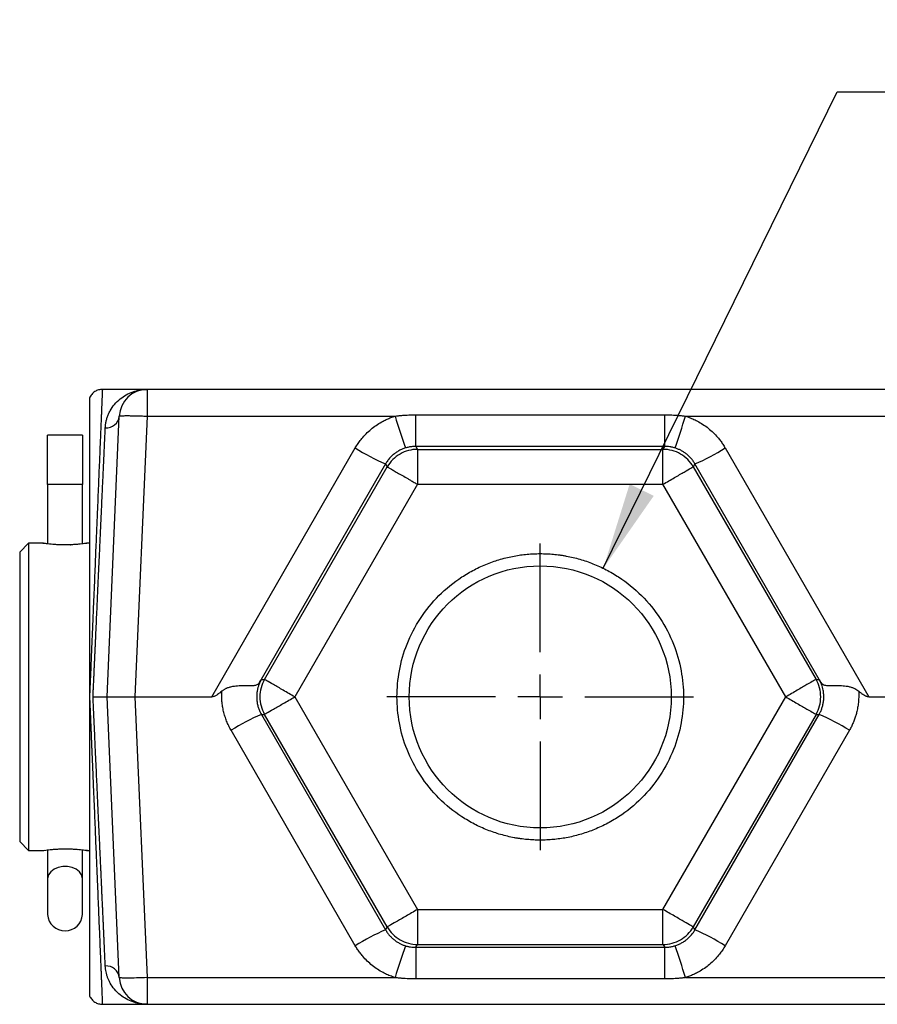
# Model space of a CAD drawing. Header units: inches. Extents: x 0 to 33, y 0 to 25.5.
# Tile 3 of 14: x 6.8 to 10.6, y 4.6 to 9. Entities that reach past the tile are written whole.
import ezdxf

# ---------------------------------------------------------------- set-up
doc = ezdxf.new("R2010")
doc.units = ezdxf.units.IN
doc.header["$LTSCALE"] = 3
doc.header["$MEASUREMENT"] = 0
doc.linetypes.add('SLD-Center', pattern=[0.75, 0.6, -0.05, 0.05, -0.05])
doc.linetypes.add('SLD-Solid', pattern=[0])
doc.layers.add('CENTER', color=40, linetype='SLD-Center')
doc.layers.add('DIMENSIONS', color=140, linetype='SLD-Solid', lineweight=25)
doc.styles.add('SLDTEXTSTYLE0', font='VERDANA.TTF')
doc.dimstyles.new('SLDDIMSTYLE4', dxfattribs={"dimtxt": 0.254883, "dimasz": 0.39, "dimexe": 0, "dimexo": 0.0625, "dimgap": 0.063721, "dimtad": 0, "dimtih": 1, "dimtoh": 1, "dimrnd": 1e-09, "dimzin": 12, "dimdsep": 46, "dimtxsty": 'SLDTEXTSTYLE0', "dimsah": 1, "dimcen": 0, "dimadec": 0, "dimazin": 3, "dimtfac": 1, "dimtofl": 0, "dimtmove": 0, "dimatfit": 3, "dimfxl": 0, "dimfrac": 2, "dimtolj": 1, "dimtzin": 12, "dimarcsym": 0})

# ---------------------------------------------------------------- blocks, each defined once
blk = doc.blocks.new('_D_8')
at = {"layer": 'DIMENSIONS'}
for p, q in [((9.3843, 6.5344), (10.4294, 8.6659)), ((10.4294, 8.6659), (11.0856, 8.6659))]:
    blk.add_line(p, q, dxfattribs=at)
blk.add_solid([(9.3843, 6.5344), (9.6098, 6.8582), (9.5021, 6.911)], dxfattribs=at)
at = {"layer": 'DIMENSIONS', "char_height": 0.25, "attachment_point": 1, "style": 'SLDTEXTSTYLE0'}
for s, insert in [('1.25-12', (11.2984, 8.9834)), ('THREAD', (11.2731, 8.5783))]:
    blk.add_mtext(s, dxfattribs=dict(at, insert=insert))
blk = doc.blocks.new('SW_CENTERMARKSYMBOL_1')
at = {"layer": 'CENTER', "color": 0}
for p, q in [((0, 0.2), (0, 0.68595)), ((0, 0), (0, 0.1)), ((-0.2, 0), (-0.68595, 0)), ((0, 0), (-0.1, 0)), ((0, 0), (0, -0.1)), ((0, 0), (0.1, 0)), ((0.2, 0), (0.68595, 0)), ((0, -0.2), (0, -0.68595))]:
    blk.add_line(p, q, dxfattribs=at)

msp = doc.modelspace()

# ---------------------------------------------------------------- linework, layer by layer
for p, q in [((7.3444, 7.3342), (7.144, 7.3342)), ((7.3444, 7.3342), (7.3444, 7.2147)), ((10.86, 7.3342), (7.3444, 7.3342)), ((7.1647, 5.9592), (7.2195, 7.2147)), ((7.3444, 7.2147), (7.2896, 5.9592)), ((7.3444, 7.2147), (8.4529, 7.2147)), ((8.5457, 7.0794), (8.5457, 7.2209)), ((8.5457, 7.2209), (9.6588, 7.2209)), ((9.6588, 7.0794), (9.6588, 7.2209)), ((9.7516, 7.2147), (10.86, 7.2147)), ((7.0552, 7.1291), (6.8993, 7.1291)), ((6.8993, 6.9093), (6.8993, 7.1291)), ((7.0552, 7.1291), (7.0552, 6.9093)), ((7.6334, 5.9592), (8.2752, 7.0724)), ((8.5457, 7.0794), (8.5533, 7.0663)), ((9.6588, 7.0794), (8.5457, 7.0794)), ((8.5533, 7.0663), (8.5533, 6.9101)), ((8.5533, 7.0663), (9.6512, 7.0663)), ((9.6512, 7.0663), (9.6588, 7.0794)), ((9.6512, 6.9101), (9.6512, 7.0663)), ((9.9293, 7.0724), (10.571, 5.9592)), ((8.4105, 7.0011), (7.8488, 6.0268)), ((7.869, 6.0373), (8.418, 6.9882)), ((8.4105, 7.0011), (8.418, 6.9882)), ((9.794, 7.0011), (9.7865, 6.9882)), ((9.7865, 6.9882), (10.3355, 6.0373)), ((10.3556, 6.0268), (9.794, 7.0011)), ((6.8993, 6.9093), (6.8993, 6.6436)), ((7.0552, 6.9093), (6.8993, 6.9093)), ((7.0552, 6.6436), (7.0552, 6.9093)), ((8.5533, 6.9101), (8.0043, 5.9592)), ((8.5533, 6.9101), (9.6512, 6.9101)), ((10.2002, 5.9592), (9.6512, 6.9101)), ((6.8142, 6.6467), (6.7742, 6.6067)), ((6.7742, 6.6067), (6.7742, 5.3117)), ((6.8776, 6.6467), (6.8142, 6.6467)), ((6.8142, 6.6467), (6.8142, 5.9592)), ((7.0004, 6.6394), (7.0008, 6.6393)), ((7.0866, 6.6467), (7.0769, 6.6467)), ((7.8488, 6.0268), (7.8551, 6.0373)), ((7.8551, 6.0373), (7.869, 6.0373)), ((10.3355, 6.0373), (10.3493, 6.0373)), ((10.3493, 6.0373), (10.3556, 6.0268)), ((6.8142, 5.9592), (6.8142, 5.2717)), ((7.0867, 5.9592), (7.0866, 5.9592)), ((7.2195, 4.7038), (7.1647, 5.9592)), ((7.2896, 5.9592), (7.3444, 4.7038)), ((7.2896, 5.9592), (7.6334, 5.9592)), ((8.0043, 5.9592), (8.5533, 5.0084)), ((9.6512, 5.0084), (10.2002, 5.9592)), ((10.571, 5.9592), (10.9149, 5.9592)), ((7.8549, 5.8811), (7.869, 5.8811)), ((7.8549, 5.8811), (8.4105, 4.9173)), ((8.418, 4.9302), (7.869, 5.8811)), ((10.3355, 5.8811), (9.7865, 4.9302)), ((9.794, 4.9173), (10.3496, 5.8811)), ((10.3355, 5.8811), (10.3496, 5.8811)), ((8.2752, 4.846), (7.7196, 5.8098)), ((10.4849, 5.8098), (9.9293, 4.846)), ((6.7742, 5.3117), (6.8142, 5.2717)), ((6.8142, 5.2717), (6.8776, 5.2717)), ((6.8993, 5.2746), (6.8993, 5.1476)), ((7.0552, 5.1476), (7.0552, 5.2748)), ((7.0769, 5.2717), (7.0866, 5.2717)), ((6.8993, 5.1476), (6.8993, 4.9855)), ((7.0552, 4.9855), (7.0552, 5.1476)), ((8.5533, 5.0084), (9.6512, 5.0084)), ((8.5533, 5.0084), (8.5533, 4.8521)), ((9.6512, 4.8521), (9.6512, 5.0084)), ((8.418, 4.9302), (8.4105, 4.9173)), ((9.794, 4.9173), (9.7865, 4.9302)), ((8.5457, 4.8391), (8.5533, 4.8521)), ((8.5533, 4.8521), (9.6512, 4.8521)), ((9.6512, 4.8521), (9.6588, 4.8391)), ((8.5457, 4.8391), (9.6588, 4.8391)), ((8.5457, 4.8391), (8.5457, 4.6975)), ((9.6588, 4.6975), (9.6588, 4.8391)), ((7.3444, 4.7038), (8.4529, 4.7038)), ((7.3444, 4.7038), (7.3444, 4.5842)), ((9.6588, 4.6975), (8.5457, 4.6975)), ((9.7516, 4.7038), (10.86, 4.7038)), ((7.144, 4.5842), (7.3444, 4.5842)), ((7.3444, 4.5842), (10.86, 4.5842))]:
    msp.add_line(p, q)
at = {"flags": 128}
msp.add_lwpolyline([(7.0552, 5.1476), (7.0509, 5.1628), (7.0412, 5.1766), (7.0267, 5.188), (7.0084, 5.1961), (6.9879, 5.2003), (6.9666, 5.2003), (6.946, 5.1961), (6.9278, 5.188), (6.9133, 5.1766), (6.9035, 5.1628), (6.8993, 5.1476)], dxfattribs=at)
msp.add_circle((9.1022, 5.9592), 0.586)
for centre, radius, start, end in [((7.3444, 7.2092), 0.125, 90, 177.5), ((7.1613, 7.2212), 0.0586, 265.9309, 353.6189), ((11.3084, 8.0667), 2.9799, 196.6142, 199.4933), ((6.896, 8.0667), 2.9799, 340.5067, 343.3858), ((8.8312, 7.9635), 1.0503, 238.0368, 246.387), ((9.3733, 7.9635), 1.0503, 293.613, 301.9632), ((8.2756, 4.9187), 1.0503, 113.613, 121.9632), ((9.9289, 4.9187), 1.0503, 58.0368, 66.387), ((6.9772, 4.9905), 0.0781, 183.6694, 356.3306), ((8.8312, 3.9549), 1.0503, 113.613, 121.9632), ((9.3733, 3.9549), 1.0503, 58.0368, 66.387), ((11.3084, 3.8517), 2.9799, 160.5067, 163.3858), ((6.896, 3.8517), 2.9799, 16.6142, 19.4933), ((7.1613, 4.6972), 0.0586, 6.3811, 94.0691), ((7.3444, 4.7092), 0.125, 182.5, 270)]:
    msp.add_arc(centre, radius, start, end)
for points, knots in [([(7.144, 7.3342), (7.1383, 7.3338), (7.1264, 7.3328), (7.1097, 7.325), (7.0952, 7.3127), (7.0894, 7.3016), (7.0864, 7.2961)], [0, 0, 0, 0, 0.2346038, 0.4862093, 0.7451591, 1, 1, 1, 1]), ([(7.144, 7.3342), (7.144, 7.3342), (7.144, 7.3341), (7.1439, 7.3335), (7.1439, 7.3326), (7.1438, 7.3312), (7.1438, 7.3295), (7.1437, 7.3274), (7.1436, 7.325), (7.1435, 7.3221), (7.1433, 7.3189), (7.1432, 7.3152), (7.143, 7.3112), (7.1428, 7.3068), (7.1426, 7.302), (7.1424, 7.2968), (7.1422, 7.2912), (7.1419, 7.2852), (7.1417, 7.2789), (7.1414, 7.2721), (7.1411, 7.265), (7.1408, 7.2575), (7.1404, 7.2496), (7.1401, 7.2413), (7.1397, 7.2326), (7.1394, 7.2235), (7.139, 7.2141), (7.1386, 7.2043), (7.1381, 7.1941), (7.1377, 7.1835), (7.1365, 7.1541), (7.1342, 7.0998), (7.1305, 7.0104), (7.1261, 6.9053), (7.1216, 6.7975), (7.1171, 6.6903), (7.1128, 6.586), (7.108, 6.47), (7.1042, 6.3795), (7.1017, 6.3197), (7.1006, 6.2936), (7.0994, 6.2654), (7.0981, 6.2349), (7.0968, 6.2022), (7.0953, 6.1672), (7.0938, 6.1299), (7.0921, 6.0904), (7.0904, 6.0486), (7.0886, 6.0047), (7.0873, 5.9746), (7.0867, 5.9592)], [0, 0, 0, 0, 0.010541, 0.021096, 0.031667, 0.042253, 0.052855, 0.063471, 0.074103, 0.08475, 0.095413, 0.10609, 0.116783, 0.127491, 0.138215, 0.148953, 0.159707, 0.170477, 0.181261, 0.192061, 0.202876, 0.213706, 0.224552, 0.235413, 0.246289, 0.257181, 0.268088, 0.27901, 0.289948, 0.3009, 0.311869, 0.378173, 0.446661, 0.517334, 0.590193, 0.642288, 0.697824, 0.756802, 0.819221, 0.830702, 0.843174, 0.856636, 0.871089, 0.886533, 0.902967, 0.920392, 0.938808, 0.958215, 0.978612, 1, 1, 1, 1]), ([(7.1571, 7.1627), (7.1573, 7.1653), (7.1576, 7.1706), (7.1585, 7.1785), (7.1598, 7.1863), (7.1614, 7.194), (7.1634, 7.2017), (7.1657, 7.2094), (7.1685, 7.2169), (7.1715, 7.2244), (7.175, 7.2318), (7.183, 7.247), (7.1983, 7.269), (7.2226, 7.2925), (7.2509, 7.3114), (7.2754, 7.3222), (7.2966, 7.3285), (7.3114, 7.3316), (7.3276, 7.3338), (7.3382, 7.334), (7.3444, 7.3342)], [0, 0, 0, 0, 0.022725, 0.045939, 0.069652, 0.093875, 0.118614, 0.143878, 0.169675, 0.196012, 0.222896, 0.250332, 0.369323, 0.501048, 0.617526, 0.75011, 0.808838, 0.874746, 0.926894, 1, 1, 1, 1]), ([(7.0866, 7.2965), (7.0866, 7.2954), (7.0866, 7.2932), (7.0866, 7.2745), (7.0866, 7.2447), (7.0866, 7.2023), (7.0866, 7.1479), (7.0866, 7.0818), (7.0866, 7.0047), (7.0866, 6.9171), (7.0866, 6.8199), (7.0866, 6.7138), (7.0866, 6.6002), (7.0866, 6.4801), (7.0866, 6.355), (7.0866, 6.2257), (7.0866, 6.0933), (7.0866, 6.0039), (7.0866, 5.9592)], [0, 0, 0, 0, 0.062115, 0.124545, 0.187131, 0.249283, 0.312068, 0.374633, 0.437025, 0.499325, 0.561931, 0.6245, 0.687062, 0.749614, 0.811975, 0.874337, 0.937167, 1, 1, 1, 1]), ([(7.2195, 7.2147), (7.2196, 7.2147), (7.2196, 7.2149), (7.2202, 7.2152), (7.2214, 7.2155), (7.2241, 7.216), (7.2289, 7.2163), (7.2386, 7.2168), (7.2538, 7.217), (7.2746, 7.2168), (7.2923, 7.2165), (7.3072, 7.216), (7.3176, 7.2157), (7.3302, 7.2153), (7.3395, 7.2149), (7.3444, 7.2147)], [0, 0, 0, 0, 0.028427, 0.057353, 0.116618, 0.168142, 0.2402, 0.347396, 0.499999, 0.614715, 0.759821, 0.803707, 0.858368, 0.9238, 1, 1, 1, 1]), ([(8.2752, 7.0724), (8.2771, 7.0757), (8.2811, 7.0824), (8.2874, 7.092), (8.2941, 7.1015), (8.3011, 7.1106), (8.3122, 7.1241), (8.3283, 7.1412), (8.3503, 7.1607), (8.3741, 7.178), (8.3966, 7.1912), (8.4169, 7.2012), (8.4346, 7.2086), (8.4468, 7.2126), (8.4529, 7.2147)], [0, 0, 0, 0, 0.0496544, 0.0992109, 0.1487372, 0.1983013, 0.2479708, 0.3740293, 0.5001581, 0.6261759, 0.7522685, 0.8348824, 0.9173544, 1, 1, 1, 1]), ([(8.4529, 7.2147), (8.458, 7.2153), (8.4681, 7.2167), (8.4834, 7.2182), (8.4988, 7.2194), (8.5144, 7.2203), (8.53, 7.2208), (8.5405, 7.2209), (8.5457, 7.2209)], [0, 0, 0, 0, 0.16452, 0.329781, 0.495871, 0.66288, 0.830894, 1, 1, 1, 1]), ([(9.6588, 7.2209), (9.664, 7.2209), (9.6745, 7.2208), (9.6901, 7.2203), (9.7056, 7.2194), (9.721, 7.2182), (9.7364, 7.2167), (9.7465, 7.2153), (9.7516, 7.2147)], [0, 0, 0, 0, 0.169106, 0.33712, 0.504129, 0.670219, 0.83548, 1, 1, 1, 1]), ([(9.7516, 7.2147), (9.7552, 7.2135), (9.7626, 7.2111), (9.7734, 7.2071), (9.784, 7.2026), (9.7945, 7.1978), (9.8101, 7.1899), (9.8303, 7.178), (9.8541, 7.1607), (9.8762, 7.1413), (9.894, 7.1223), (9.9082, 7.1046), (9.9194, 7.0889), (9.926, 7.0779), (9.9293, 7.0724)], [0, 0, 0, 0, 0.0496015, 0.0991099, 0.1485931, 0.1981192, 0.2477561, 0.3737571, 0.4998665, 0.6259037, 0.7520538, 0.834725, 0.9172688, 1, 1, 1, 1]), ([(7.1022, 5.9592), (7.1025, 5.9671), (7.1032, 5.9827), (7.1043, 6.0057), (7.1053, 6.0282), (7.1063, 6.05), (7.1073, 6.0712), (7.1082, 6.0918), (7.1091, 6.1118), (7.11, 6.1311), (7.1109, 6.1499), (7.1117, 6.168), (7.1125, 6.1854), (7.1133, 6.2023), (7.114, 6.2185), (7.1147, 6.2341), (7.1154, 6.2491), (7.1161, 6.2634), (7.1167, 6.2772), (7.1173, 6.2903), (7.1179, 6.3028), (7.1197, 6.3434), (7.1227, 6.4101), (7.1268, 6.4994), (7.1306, 6.5816), (7.1336, 6.6487), (7.1361, 6.7028), (7.1381, 6.7462), (7.14, 6.7881), (7.1418, 6.8283), (7.1436, 6.8669), (7.1453, 6.9038), (7.1469, 6.9391), (7.1484, 6.9728), (7.1499, 7.0048), (7.1513, 7.0352), (7.1526, 7.0639), (7.1538, 7.091), (7.155, 7.1165), (7.1561, 7.1405), (7.1568, 7.1553), (7.1571, 7.1627)], [0, 0, 0, 0, 0.016149, 0.031891, 0.047225, 0.062152, 0.076671, 0.090783, 0.104488, 0.117785, 0.130674, 0.143157, 0.155232, 0.166899, 0.178159, 0.189011, 0.199456, 0.209494, 0.219124, 0.228347, 0.237162, 0.24557, 0.314353, 0.379702, 0.441617, 0.500098, 0.536132, 0.57178, 0.607041, 0.641914, 0.676401, 0.710501, 0.744214, 0.777541, 0.81048, 0.843033, 0.8752, 0.90698, 0.938373, 0.96938, 1, 1, 1, 1]), ([(8.4993, 7.0723), (8.4968, 7.0715), (8.4919, 7.0699), (8.4846, 7.067), (8.4774, 7.0637), (8.4702, 7.06), (8.4632, 7.0559), (8.4564, 7.0514), (8.4497, 7.0464), (8.4433, 7.0411), (8.437, 7.0354), (8.4311, 7.0293), (8.4254, 7.0228), (8.4201, 7.0159), (8.415, 7.0087), (8.412, 7.0037), (8.4105, 7.0011)], [0, 0, 0, 0, 0.0666456, 0.1340174, 0.2021179, 0.2709498, 0.3405154, 0.4108173, 0.4818577, 0.5536389, 0.626163, 0.6994322, 0.7734485, 0.848214, 0.9237305, 1, 1, 1, 1]), ([(8.5533, 7.0663), (8.526, 7.0663), (8.4988, 7.059), (8.4515, 7.0317), (8.4316, 7.0118), (8.418, 6.9882)], [0, 0, 0, 0, 0.5, 0.5, 1, 1, 1, 1]), ([(8.5457, 7.0794), (8.5433, 7.0793), (8.5383, 7.0793), (8.5304, 7.0787), (8.5222, 7.0777), (8.5117, 7.0758), (8.5041, 7.0737), (8.4993, 7.0723)], [0, 0, 0, 0, 0.153388, 0.320067, 0.500053, 0.683014, 1, 1, 1, 1]), ([(9.7865, 6.9882), (9.7729, 7.0118), (9.7529, 7.0317), (9.7057, 7.059), (9.6785, 7.0663), (9.6512, 7.0663)], [0, 0, 0, 0, 0.5, 0.5, 1, 1, 1, 1]), ([(9.7052, 7.0723), (9.7025, 7.0731), (9.6977, 7.0745), (9.6912, 7.076), (9.6862, 7.077), (9.6793, 7.0781), (9.6703, 7.0791), (9.6625, 7.0793), (9.6588, 7.0794)], [0, 0, 0, 0, 0.175273, 0.317039, 0.425293, 0.500034, 0.764958, 1, 1, 1, 1]), ([(9.794, 7.0011), (9.7927, 7.0034), (9.79, 7.0078), (9.7857, 7.0142), (9.7811, 7.0203), (9.7762, 7.0261), (9.7712, 7.0316), (9.7659, 7.0369), (9.7604, 7.0418), (9.7547, 7.0464), (9.7489, 7.0507), (9.7429, 7.0548), (9.7369, 7.0585), (9.7307, 7.0619), (9.7244, 7.0649), (9.718, 7.0677), (9.7116, 7.0702), (9.7073, 7.0716), (9.7052, 7.0723)], [0, 0, 0, 0, 0.066777, 0.132978, 0.198603, 0.263654, 0.328132, 0.392039, 0.455375, 0.518143, 0.580344, 0.641979, 0.70305, 0.763558, 0.823506, 0.882894, 0.941725, 1, 1, 1, 1]), ([(8.418, 6.9882), (8.418, 6.9881), (8.4181, 6.9881), (8.4187, 6.9878), (8.4195, 6.9873), (8.4209, 6.9865), (8.4235, 6.985), (8.4295, 6.9815), (8.4402, 6.9754), (8.4578, 6.9652), (8.4793, 6.9528), (8.4992, 6.9413), (8.5159, 6.9316), (8.5276, 6.9249), (8.5403, 6.9176), (8.5485, 6.9128), (8.5533, 6.9101)], [0, 0, 0, 0, 0.029044, 0.05798, 0.087129, 0.11679, 0.177201, 0.2404, 0.368878, 0.500017, 0.631156, 0.759634, 0.817417, 0.883243, 0.931781, 1, 1, 1, 1]), ([(9.6512, 6.9101), (9.6687, 6.9202), (9.6862, 6.9303), (9.7187, 6.949), (9.7336, 6.9576), (9.7585, 6.972), (9.7686, 6.9779), (9.7825, 6.9858), (9.7862, 6.988), (9.7865, 6.9882)], [0, 0, 0, 0, 0.25, 0.25, 0.5, 0.5, 0.75, 0.75, 1, 1, 1, 1]), ([(6.8771, 6.6465), (6.877, 6.6465), (6.8768, 6.6465), (6.8791, 6.6462), (6.8813, 6.6459)], [0, 0, 0, 0, 0.076074, 1, 1, 1, 1]), ([(7.0008, 6.6393), (6.9941, 6.6391), (6.9808, 6.6387), (6.9605, 6.639), (6.9409, 6.6397), (6.9169, 6.6415), (6.8928, 6.6442), (6.8768, 6.6465), (6.8774, 6.6465), (6.8776, 6.6464)], [0, 0, 0, 0, 0.109836, 0.219614, 0.328445, 0.437872, 0.655016, 0.87221, 1, 1, 1, 1]), ([(6.8821, 6.6457), (6.8811, 6.646), (6.879, 6.6464), (6.878, 6.6465), (6.8774, 6.6465)], [0, 0, 0, 0, 0.472918, 1, 1, 1, 1]), ([(6.9999, 6.6393), (6.992, 6.6391), (6.9762, 6.6387), (6.9523, 6.6392), (6.9336, 6.6402), (6.9246, 6.641), (6.9217, 6.6412)], [0, 0, 0, 0, 0.288456, 0.577118, 0.865878, 1, 1, 1, 1]), ([(7.0771, 6.6465), (7.0773, 6.6465), (7.0785, 6.6467), (7.0653, 6.6446), (7.0432, 6.642), (7.0201, 6.6401), (7.0072, 6.6396), (7.0008, 6.6393)], [0, 0, 0, 0, 0.079644, 0.385847, 0.69209, 0.846486, 1, 1, 1, 1]), ([(7.0771, 6.6465), (7.0765, 6.6465), (7.0756, 6.6465), (7.0738, 6.6461), (7.0732, 6.6459)], [0, 0, 0, 0, 0.619677, 1, 1, 1, 1]), ([(9.1022, 5.3186), (9.0973, 5.3186), (9.0876, 5.3187), (9.0729, 5.3192), (9.0583, 5.32), (9.0437, 5.3212), (9.0291, 5.3227), (9.0146, 5.3245), (9.0001, 5.3267), (8.9701, 5.3319), (8.9249, 5.3426), (8.8652, 5.3629), (8.807, 5.3894), (8.7317, 5.4334), (8.646, 5.503), (8.5628, 5.6054), (8.5033, 5.7203), (8.469, 5.8397), (8.458, 5.9592), (8.469, 6.0788), (8.5033, 6.1982), (8.5628, 6.313), (8.646, 6.4154), (8.7317, 6.485), (8.807, 6.529), (8.8652, 6.5555), (8.9249, 6.5759), (8.9748, 6.5876), (9.0146, 6.594), (9.0437, 6.5974), (9.0729, 6.5995), (9.0925, 6.5997), (9.1022, 6.5998)], [0, 0, 0, 0, 0.007301, 0.014591, 0.021874, 0.029153, 0.036432, 0.043716, 0.051008, 0.058311, 0.089202, 0.120103, 0.152281, 0.18447, 0.250119, 0.315768, 0.380052, 0.441771, 0.500002, 0.558233, 0.619951, 0.684236, 0.749885, 0.815534, 0.847712, 0.879901, 0.910792, 0.941693, 0.956283, 0.970844, 0.985406, 1, 1, 1, 1]), ([(9.1022, 6.5998), (9.1071, 6.5998), (9.1169, 6.5997), (9.1316, 6.5992), (9.1462, 6.5984), (9.1608, 6.5972), (9.1753, 6.5957), (9.1899, 6.5939), (9.2044, 6.5917), (9.2344, 6.5865), (9.2795, 6.5759), (9.3392, 6.5555), (9.3974, 6.529), (9.4728, 6.485), (9.5585, 6.4154), (9.6417, 6.313), (9.7011, 6.1982), (9.7355, 6.0788), (9.7464, 5.9592), (9.7355, 5.8397), (9.7011, 5.7203), (9.6417, 5.6054), (9.5585, 5.503), (9.4728, 5.4334), (9.3974, 5.3894), (9.3392, 5.3629), (9.2795, 5.3426), (9.2296, 5.3308), (9.1899, 5.3244), (9.1608, 5.3211), (9.1316, 5.319), (9.112, 5.3187), (9.1022, 5.3186)], [0, 0, 0, 0, 0.007301, 0.014591, 0.021874, 0.029153, 0.036432, 0.043716, 0.051008, 0.058311, 0.089202, 0.120103, 0.152281, 0.18447, 0.250119, 0.315768, 0.380052, 0.441771, 0.500002, 0.558233, 0.619951, 0.684236, 0.749885, 0.815534, 0.847712, 0.879901, 0.910792, 0.941693, 0.956283, 0.970844, 0.985406, 1, 1, 1, 1]), ([(7.8551, 6.0373), (7.8538, 6.035), (7.8513, 6.0304), (7.848, 6.0235), (7.8451, 6.0168), (7.8427, 6.0102), (7.8407, 6.004), (7.839, 5.998), (7.8377, 5.9924), (7.8366, 5.987), (7.8358, 5.982), (7.8351, 5.9773), (7.8347, 5.973), (7.8344, 5.969), (7.8342, 5.9654), (7.8341, 5.9622), (7.834, 5.9543), (7.8347, 5.9417), (7.8375, 5.9249), (7.842, 5.9091), (7.8477, 5.8945), (7.8525, 5.8855), (7.8549, 5.8811)], [0, 0, 0, 0, 0.049214, 0.096165, 0.140852, 0.183275, 0.223435, 0.261331, 0.296963, 0.330331, 0.361435, 0.390275, 0.416852, 0.441164, 0.463212, 0.482996, 0.500517, 0.608914, 0.713058, 0.812951, 0.908597, 1, 1, 1, 1]), ([(7.869, 6.0373), (7.8554, 6.0137), (7.8481, 5.9865), (7.8481, 5.9319), (7.8554, 5.9047), (7.869, 5.8811)], [0, 0, 0, 0, 0.5, 0.5, 1, 1, 1, 1]), ([(8.0043, 5.9592), (7.9868, 5.9693), (7.9693, 5.9794), (7.9368, 5.9982), (7.9219, 6.0068), (7.8969, 6.0212), (7.8869, 6.027), (7.873, 6.035), (7.8693, 6.0371), (7.869, 6.0373)], [0, 0, 0, 0, 0.25, 0.25, 0.5, 0.5, 0.75, 0.75, 1, 1, 1, 1]), ([(10.3355, 6.0373), (10.3352, 6.0371), (10.3314, 6.035), (10.3176, 6.027), (10.3075, 6.0212), (10.2825, 6.0068), (10.2676, 5.9982), (10.2352, 5.9794), (10.2177, 5.9693), (10.2002, 5.9592)], [0, 0, 0, 0, 0.25, 0.25, 0.5, 0.5, 0.75, 0.75, 1, 1, 1, 1]), ([(10.3704, 5.9592), (10.3704, 5.9614), (10.3703, 5.9664), (10.3697, 5.9746), (10.3684, 5.9846), (10.3661, 5.996), (10.3624, 6.0089), (10.357, 6.023), (10.352, 6.0324), (10.3493, 6.0373)], [0, 0, 0, 0, 0.080558, 0.181888, 0.303987, 0.446852, 0.610479, 0.794864, 1, 1, 1, 1]), ([(7.6784, 5.9847), (7.6798, 5.9858), (7.6824, 5.988), (7.6867, 5.991), (7.691, 5.9938), (7.6956, 5.9963), (7.7003, 5.9986), (7.708, 6.0018), (7.7196, 6.0052), (7.7339, 6.0078), (7.7486, 6.0092), (7.7625, 6.0098), (7.776, 6.0099), (7.7895, 6.0096), (7.8016, 6.0095), (7.812, 6.0096), (7.8198, 6.0101), (7.8271, 6.011), (7.8334, 6.0126), (7.8383, 6.0149), (7.8418, 6.0176), (7.8444, 6.0204), (7.8466, 6.0233), (7.8481, 6.0257), (7.8488, 6.0268)], [0, 0, 0, 0, 0.020754, 0.041478, 0.062236, 0.083087, 0.104095, 0.125319, 0.184358, 0.250583, 0.306597, 0.375301, 0.437508, 0.500065, 0.581481, 0.642385, 0.698383, 0.749718, 0.81635, 0.874481, 0.913246, 0.946768, 0.975502, 1, 1, 1, 1]), ([(10.3556, 6.0268), (10.356, 6.0262), (10.3569, 6.0248), (10.358, 6.0231), (10.3593, 6.0213), (10.3607, 6.0197), (10.3621, 6.0182), (10.3638, 6.0167), (10.3661, 6.0151), (10.3691, 6.0135), (10.3732, 6.012), (10.3786, 6.0108), (10.3857, 6.0099), (10.3977, 6.0094), (10.4122, 6.0096), (10.4284, 6.0098), (10.442, 6.0098), (10.4559, 6.0092), (10.4706, 6.0078), (10.4849, 6.0052), (10.4981, 6.0013), (10.5089, 5.9965), (10.5179, 5.9912), (10.5233, 5.9869), (10.526, 5.9847)], [0, 0, 0, 0, 0.01353, 0.028353, 0.044589, 0.062343, 0.081708, 0.102767, 0.125596, 0.163491, 0.205108, 0.250596, 0.309612, 0.375123, 0.499823, 0.562335, 0.624896, 0.693492, 0.749453, 0.815723, 0.874813, 0.916996, 0.958561, 1, 1, 1, 1]), ([(7.0866, 5.9592), (7.0866, 5.9148), (7.0866, 5.826), (7.0866, 5.694), (7.0866, 5.5646), (7.0866, 5.4393), (7.0866, 5.3193), (7.0866, 5.2059), (7.0866, 5.0997), (7.0866, 5.0024), (7.0866, 4.9147), (7.0866, 4.8376), (7.0866, 4.7714), (7.0866, 4.717), (7.0866, 4.6745), (7.0866, 4.644), (7.0866, 4.6269), (7.0866, 4.6199), (7.0866, 4.6219), (7.0866, 4.622)], [0, 0, 0, 0, 0.0624168, 0.1248411, 0.1874424, 0.250063, 0.3123556, 0.3746793, 0.4373066, 0.49999, 0.5622226, 0.624566, 0.6869813, 0.7496342, 0.8117397, 0.8742977, 0.9366333, 0.9993394, 1, 1, 1, 1]), ([(7.0867, 5.9592), (7.087, 5.9514), (7.0876, 5.936), (7.0886, 5.9132), (7.0895, 5.891), (7.0904, 5.8693), (7.0913, 5.8481), (7.0921, 5.8275), (7.093, 5.8075), (7.0938, 5.788), (7.0946, 5.7691), (7.0953, 5.7507), (7.0961, 5.733), (7.0968, 5.7158), (7.0975, 5.6991), (7.0982, 5.683), (7.0988, 5.6675), (7.0994, 5.6525), (7.1, 5.6381), (7.1006, 5.6243), (7.1012, 5.611), (7.1017, 5.5982), (7.1022, 5.586), (7.1043, 5.5349), (7.108, 5.4484), (7.1128, 5.3324), (7.1171, 5.2281), (7.1216, 5.121), (7.1261, 5.0131), (7.1305, 4.908), (7.1342, 4.8186), (7.1366, 4.7606), (7.1381, 4.7249), (7.1389, 4.7055), (7.1397, 4.6874), (7.1404, 4.6708), (7.141, 4.6557), (7.1416, 4.642), (7.1421, 4.6298), (7.1425, 4.619), (7.1429, 4.6097), (7.1432, 4.6018), (7.1435, 4.5954), (7.1437, 4.5904), (7.1439, 4.5868), (7.144, 4.5846), (7.144, 4.5843), (7.144, 4.5842)], [0, 0, 0, 0, 0.010818, 0.021389, 0.031711, 0.041787, 0.051614, 0.061194, 0.070526, 0.07961, 0.088447, 0.097036, 0.105377, 0.113471, 0.121317, 0.128915, 0.136265, 0.143368, 0.150223, 0.156831, 0.163191, 0.169303, 0.175167, 0.180784, 0.243203, 0.302181, 0.357718, 0.409814, 0.482673, 0.553346, 0.621835, 0.68814, 0.70933, 0.730464, 0.75154, 0.772559, 0.793521, 0.814425, 0.835273, 0.856063, 0.876796, 0.897473, 0.918092, 0.938654, 0.95916, 0.979608, 1, 1, 1, 1]), ([(7.1022, 5.9592), (7.1037, 5.9592), (7.1069, 5.9592), (7.1117, 5.9592), (7.1165, 5.9592), (7.1214, 5.9592), (7.1283, 5.9592), (7.1371, 5.9592), (7.1461, 5.9592), (7.1532, 5.9592), (7.1584, 5.9592), (7.1621, 5.9592), (7.1643, 5.9592), (7.1646, 5.9592), (7.1647, 5.9592)], [0, 0, 0, 0, 0.047641, 0.096638, 0.146899, 0.198312, 0.250746, 0.373584, 0.500256, 0.603616, 0.706517, 0.807639, 0.905794, 1, 1, 1, 1]), ([(7.1571, 4.7557), (7.1569, 4.7596), (7.1566, 4.7675), (7.156, 4.7797), (7.1554, 4.7924), (7.1548, 4.8055), (7.1542, 4.8191), (7.1536, 4.8332), (7.1529, 4.8477), (7.1522, 4.8626), (7.1515, 4.8781), (7.1508, 4.894), (7.15, 4.9104), (7.1493, 4.9272), (7.1485, 4.9445), (7.1477, 4.9623), (7.1468, 4.9806), (7.146, 4.9993), (7.1451, 5.0185), (7.1442, 5.0382), (7.1433, 5.0584), (7.1423, 5.079), (7.1414, 5.1001), (7.1404, 5.1216), (7.1394, 5.1436), (7.1384, 5.1661), (7.1373, 5.1891), (7.1363, 5.2124), (7.1352, 5.2363), (7.1333, 5.2769), (7.1306, 5.3368), (7.1268, 5.419), (7.1227, 5.5084), (7.1195, 5.5791), (7.1173, 5.6287), (7.116, 5.6556), (7.1147, 5.6849), (7.1132, 5.7167), (7.1117, 5.751), (7.11, 5.7879), (7.1082, 5.8272), (7.1063, 5.869), (7.1043, 5.9133), (7.1029, 5.9436), (7.1022, 5.9592)], [0, 0, 0, 0, 0.016356, 0.0328228, 0.0494006, 0.0660893, 0.0828889, 0.0997995, 0.116821, 0.1339535, 0.1511969, 0.1685513, 0.1860167, 0.2035931, 0.2212805, 0.2390788, 0.2569882, 0.2750086, 0.29314, 0.3113824, 0.3297359, 0.3482004, 0.3667759, 0.3854625, 0.4042602, 0.4231689, 0.4421886, 0.4613195, 0.4805614, 0.4999144, 0.5583936, 0.6203076, 0.6856561, 0.754439, 0.7716615, 0.7905137, 0.8109956, 0.8331072, 0.8568485, 0.8822196, 0.9092202, 0.9378505, 0.9681105, 1, 1, 1, 1]), ([(7.1647, 5.9592), (7.1648, 5.9592), (7.1648, 5.9592), (7.1654, 5.9592), (7.1663, 5.9592), (7.1676, 5.9592), (7.1692, 5.9592), (7.1712, 5.9592), (7.1734, 5.9592), (7.176, 5.9592), (7.1789, 5.9592), (7.182, 5.9592), (7.1854, 5.9592), (7.189, 5.9592), (7.1929, 5.9592), (7.197, 5.9592), (7.2025, 5.9592), (7.2098, 5.9592), (7.2193, 5.9592), (7.2296, 5.9592), (7.2405, 5.9592), (7.2521, 5.9592), (7.2643, 5.9592), (7.2768, 5.9592), (7.2853, 5.9592), (7.2896, 5.9592)], [0, 0, 0, 0, 0.035057, 0.069867, 0.104431, 0.138748, 0.17282, 0.206646, 0.240226, 0.273562, 0.306653, 0.339499, 0.372101, 0.404459, 0.436573, 0.468444, 0.500072, 0.559556, 0.619896, 0.681092, 0.743148, 0.806065, 0.869845, 0.934489, 1, 1, 1, 1]), ([(7.6784, 5.9847), (7.6757, 5.9824), (7.6706, 5.9781), (7.663, 5.9724), (7.656, 5.9677), (7.6495, 5.9639), (7.6437, 5.9613), (7.6384, 5.9596), (7.635, 5.9593), (7.6334, 5.9592)], [0, 0, 0, 0, 0.202372, 0.38364, 0.544264, 0.68491, 0.806572, 0.910787, 1, 1, 1, 1]), ([(7.7196, 5.8098), (7.7177, 5.8131), (7.714, 5.8198), (7.7088, 5.8299), (7.7041, 5.8403), (7.6997, 5.8508), (7.6957, 5.8614), (7.6921, 5.8722), (7.6889, 5.8831), (7.6851, 5.8979), (7.6815, 5.9166), (7.6787, 5.9392), (7.6775, 5.9619), (7.6781, 5.9771), (7.6784, 5.9847)], [0, 0, 0, 0, 0.062765, 0.125287, 0.187647, 0.24993, 0.312219, 0.374598, 0.437152, 0.499961, 0.62527, 0.749933, 0.87462, 1, 1, 1, 1]), ([(7.869, 5.8811), (7.8693, 5.8813), (7.873, 5.8834), (7.8869, 5.8914), (7.8969, 5.8972), (7.9219, 5.9117), (7.9368, 5.9203), (7.9693, 5.939), (7.9868, 5.9491), (8.0043, 5.9592)], [0, 0, 0, 0, 0.25, 0.25, 0.5, 0.5, 0.75, 0.75, 1, 1, 1, 1]), ([(10.2002, 5.9592), (10.2177, 5.9491), (10.2352, 5.939), (10.2676, 5.9203), (10.2825, 5.9117), (10.3075, 5.8972), (10.3176, 5.8914), (10.3314, 5.8834), (10.3352, 5.8813), (10.3355, 5.8811)], [0, 0, 0, 0, 0.25, 0.25, 0.5, 0.5, 0.75, 0.75, 1, 1, 1, 1]), ([(10.3496, 5.8811), (10.3508, 5.8833), (10.3532, 5.8876), (10.3565, 5.8944), (10.3595, 5.9016), (10.3623, 5.909), (10.3647, 5.9167), (10.3667, 5.9248), (10.3683, 5.933), (10.3695, 5.9416), (10.3703, 5.9503), (10.3703, 5.9562), (10.3704, 5.9592)], [0, 0, 0, 0, 0.090429, 0.182981, 0.277659, 0.374464, 0.473396, 0.574456, 0.677646, 0.782966, 0.890417, 1, 1, 1, 1]), ([(10.526, 5.9847), (10.5262, 5.9809), (10.5266, 5.9733), (10.5267, 5.9619), (10.5263, 5.9505), (10.5256, 5.9392), (10.5244, 5.9279), (10.5228, 5.9166), (10.5208, 5.9054), (10.5179, 5.892), (10.5138, 5.8765), (10.5081, 5.8592), (10.5014, 5.8423), (10.4937, 5.8258), (10.4878, 5.8151), (10.4849, 5.8098)], [0, 0, 0, 0, 0.0628, 0.125351, 0.187736, 0.250039, 0.312343, 0.374732, 0.437291, 0.5001, 0.600418, 0.700224, 0.79986, 0.899672, 1, 1, 1, 1]), ([(10.571, 5.9592), (10.5701, 5.9592), (10.5683, 5.9593), (10.5654, 5.9599), (10.5624, 5.9608), (10.5591, 5.9621), (10.5557, 5.9637), (10.552, 5.9656), (10.5482, 5.9679), (10.5441, 5.9706), (10.5399, 5.9736), (10.5354, 5.977), (10.5308, 5.9807), (10.5276, 5.9834), (10.526, 5.9847)], [0, 0, 0, 0, 0.050454, 0.105549, 0.165926, 0.232076, 0.304368, 0.383089, 0.468458, 0.560649, 0.659798, 0.766016, 0.879392, 1, 1, 1, 1]), ([(6.8774, 5.272), (6.8771, 5.2719), (6.876, 5.2718), (6.8892, 5.2738), (6.9113, 5.2764), (6.9344, 5.2783), (6.9472, 5.2789), (6.9537, 5.2792)], [0, 0, 0, 0, 0.079644, 0.385847, 0.69209, 0.846486, 1, 1, 1, 1]), ([(6.8774, 5.2719), (6.878, 5.2719), (6.8797, 5.2721), (6.8828, 5.2728), (6.8849, 5.2733)], [0, 0, 0, 0, 0.3605798, 1, 1, 1, 1]), ([(6.9537, 5.2792), (6.9603, 5.2793), (6.9736, 5.2797), (6.994, 5.2795), (7.0135, 5.2787), (7.0375, 5.277), (7.0617, 5.2743), (7.0776, 5.2719), (7.0771, 5.272), (7.0769, 5.272)], [0, 0, 0, 0, 0.109836, 0.219614, 0.328445, 0.437872, 0.655016, 0.87221, 1, 1, 1, 1]), ([(6.9546, 5.2791), (6.9625, 5.2793), (6.9783, 5.2797), (7.0021, 5.2792), (7.0209, 5.2782), (7.0299, 5.2774), (7.0328, 5.2772)], [0, 0, 0, 0, 0.288456, 0.577118, 0.865878, 1, 1, 1, 1]), ([(7.0724, 5.2727), (7.0734, 5.2725), (7.0754, 5.272), (7.0765, 5.2719), (7.0771, 5.2719)], [0, 0, 0, 0, 0.4729176, 1, 1, 1, 1]), ([(7.0774, 5.2719), (7.0774, 5.2719), (7.0776, 5.2719), (7.0753, 5.2722), (7.0732, 5.2725)], [0, 0, 0, 0, 0.076074, 1, 1, 1, 1]), ([(8.5533, 5.0084), (8.5357, 4.9982), (8.5182, 4.9881), (8.4858, 4.9694), (8.4709, 4.9608), (8.4459, 4.9464), (8.4358, 4.9406), (8.422, 4.9326), (8.4183, 4.9304), (8.418, 4.9302)], [0, 0, 0, 0, 0.25, 0.25, 0.5, 0.5, 0.75, 0.75, 1, 1, 1, 1]), ([(9.7865, 4.9302), (9.7862, 4.9304), (9.7825, 4.9326), (9.7686, 4.9406), (9.7585, 4.9464), (9.7336, 4.9608), (9.7187, 4.9694), (9.6862, 4.9881), (9.6687, 4.9982), (9.6512, 5.0084)], [0, 0, 0, 0, 0.25, 0.25, 0.5, 0.5, 0.75, 0.75, 1, 1, 1, 1]), ([(8.4105, 4.9173), (8.4118, 4.9151), (8.4144, 4.9106), (8.4188, 4.9043), (8.4234, 4.8982), (8.4282, 4.8923), (8.4333, 4.8868), (8.4386, 4.8816), (8.4441, 4.8766), (8.4497, 4.872), (8.4556, 4.8677), (8.4615, 4.8637), (8.4676, 4.86), (8.4738, 4.8566), (8.4801, 4.8535), (8.4864, 4.8507), (8.4928, 4.8482), (8.4972, 4.8468), (8.4993, 4.8461)], [0, 0, 0, 0, 0.066777, 0.132978, 0.198603, 0.263654, 0.328132, 0.392039, 0.455375, 0.518143, 0.580344, 0.641979, 0.70305, 0.763558, 0.823506, 0.882894, 0.941725, 1, 1, 1, 1]), ([(8.418, 4.9302), (8.4316, 4.9066), (8.4515, 4.8867), (8.4988, 4.8594), (8.526, 4.8521), (8.5533, 4.8521)], [0, 0, 0, 0, 0.5, 0.5, 1, 1, 1, 1]), ([(9.6512, 4.8521), (9.6785, 4.8521), (9.7057, 4.8594), (9.7529, 4.8867), (9.7729, 4.9066), (9.7865, 4.9302)], [0, 0, 0, 0, 0.5, 0.5, 1, 1, 1, 1]), ([(9.7052, 4.8461), (9.7076, 4.8469), (9.7126, 4.8485), (9.7199, 4.8515), (9.7271, 4.8547), (9.7342, 4.8585), (9.7412, 4.8626), (9.7481, 4.8671), (9.7547, 4.872), (9.7612, 4.8773), (9.7674, 4.883), (9.7734, 4.8891), (9.7791, 4.8956), (9.7844, 4.9025), (9.7894, 4.9097), (9.7925, 4.9148), (9.794, 4.9173)], [0, 0, 0, 0, 0.066646, 0.134017, 0.202118, 0.27095, 0.340515, 0.410817, 0.481858, 0.553639, 0.626163, 0.699432, 0.773449, 0.848214, 0.923731, 1, 1, 1, 1]), ([(8.4529, 4.7038), (8.4492, 4.7049), (8.4419, 4.7073), (8.4311, 4.7114), (8.4205, 4.7158), (8.41, 4.7206), (8.3944, 4.7285), (8.3741, 4.7405), (8.3504, 4.7577), (8.3283, 4.7772), (8.3104, 4.7961), (8.2963, 4.8138), (8.2851, 4.8295), (8.2785, 4.8405), (8.2752, 4.846)], [0, 0, 0, 0, 0.049602, 0.09911, 0.148593, 0.198119, 0.247756, 0.373757, 0.499867, 0.625904, 0.752054, 0.834725, 0.917269, 1, 1, 1, 1]), ([(8.4993, 4.8461), (8.5019, 4.8453), (8.5067, 4.8439), (8.5132, 4.8424), (8.5182, 4.8415), (8.5252, 4.8403), (8.5342, 4.8393), (8.542, 4.8391), (8.5457, 4.8391)], [0, 0, 0, 0, 0.175273, 0.317039, 0.425293, 0.500034, 0.764958, 1, 1, 1, 1]), ([(9.6588, 4.8391), (9.6612, 4.8391), (9.6662, 4.8392), (9.674, 4.8397), (9.6823, 4.8408), (9.6928, 4.8426), (9.7004, 4.8448), (9.7052, 4.8461)], [0, 0, 0, 0, 0.153388, 0.320067, 0.500053, 0.683014, 1, 1, 1, 1]), ([(9.9293, 4.846), (9.9273, 4.8427), (9.9234, 4.836), (9.9171, 4.8264), (9.9104, 4.817), (9.9034, 4.8078), (9.8923, 4.7943), (9.8762, 4.7772), (9.8541, 4.7577), (9.8303, 4.7405), (9.8079, 4.7272), (9.7876, 4.7173), (9.7698, 4.7098), (9.7577, 4.7058), (9.7516, 4.7038)], [0, 0, 0, 0, 0.049654, 0.099211, 0.148737, 0.198301, 0.247971, 0.374029, 0.500158, 0.626176, 0.752269, 0.834882, 0.917354, 1, 1, 1, 1]), ([(7.3444, 4.5842), (7.3417, 4.5842), (7.3366, 4.5843), (7.3294, 4.5848), (7.323, 4.5854), (7.3175, 4.586), (7.3086, 4.5874), (7.2966, 4.5899), (7.2754, 4.5962), (7.2509, 4.6071), (7.2226, 4.6259), (7.1983, 4.6494), (7.182, 4.6728), (7.1726, 4.6914), (7.1675, 4.7038), (7.1633, 4.7165), (7.1602, 4.7294), (7.158, 4.7424), (7.1574, 4.7513), (7.1571, 4.7557)], [0, 0, 0, 0, 0.031758, 0.060162, 0.085214, 0.106913, 0.125259, 0.191164, 0.249895, 0.382477, 0.498959, 0.630682, 0.749676, 0.795094, 0.838988, 0.881389, 0.922332, 0.961855, 1, 1, 1, 1]), ([(7.3444, 4.7038), (7.3281, 4.703), (7.3118, 4.7025), (7.2816, 4.7017), (7.2678, 4.7015), (7.2447, 4.7015), (7.2354, 4.7017), (7.2229, 4.7025), (7.2196, 4.703), (7.2195, 4.7038)], [0, 0, 0, 0, 0.25, 0.25, 0.5, 0.5, 0.75, 0.75, 1, 1, 1, 1]), ([(8.5457, 4.6975), (8.5405, 4.6975), (8.53, 4.6976), (8.5144, 4.6981), (8.4988, 4.699), (8.4834, 4.7002), (8.4681, 4.7018), (8.458, 4.7031), (8.4529, 4.7038)], [0, 0, 0, 0, 0.1691057, 0.3371202, 0.5041291, 0.6702194, 0.8354798, 1, 1, 1, 1]), ([(9.7516, 4.7038), (9.7465, 4.7031), (9.7364, 4.7018), (9.721, 4.7002), (9.7056, 4.699), (9.6901, 4.6981), (9.6745, 4.6976), (9.664, 4.6975), (9.6588, 4.6975)], [0, 0, 0, 0, 0.16452, 0.329781, 0.495871, 0.66288, 0.830894, 1, 1, 1, 1]), ([(7.0864, 4.6223), (7.0894, 4.6168), (7.0952, 4.6057), (7.1097, 4.5934), (7.1264, 4.5856), (7.1383, 4.5847), (7.144, 4.5842)], [0, 0, 0, 0, 0.254841, 0.513791, 0.765396, 1, 1, 1, 1])]:
    msp.add_open_spline(points, degree=3, knots=knots)
for points in [[(10.3564, 5.9592), (10.3564, 5.9865), (10.3491, 6.0137), (10.3355, 6.0373)], [(10.3355, 5.8811), (10.3491, 5.9047), (10.3564, 5.9319), (10.3564, 5.9592)]]:
    msp.add_open_spline(points, degree=3)

# ---------------------------------------------------------------- block references
at = {"layer": 'CENTER'}
msp.add_blockref('SW_CENTERMARKSYMBOL_1', (9.1022, 5.9592), dxfattribs=at)

# ---------------------------------------------------------------- dimensions: what is measured, and where the dimension line sits
at = {"layer": 'DIMENSIONS'}
dim = msp.add_radius_dim(center=(9.1022, 5.9592), mpoint=(9.3843, 6.5344), text='1.25-12\\PTHREAD', dimstyle='SLDDIMSTYLE4', dxfattribs=at)
dim.commit()
dim.dimension.update_dxf_attribs({"geometry": '_D_8', "text_midpoint": (11.9648, 8.6659), "dimtype": 164})

doc.saveas('drawing.dxf')
